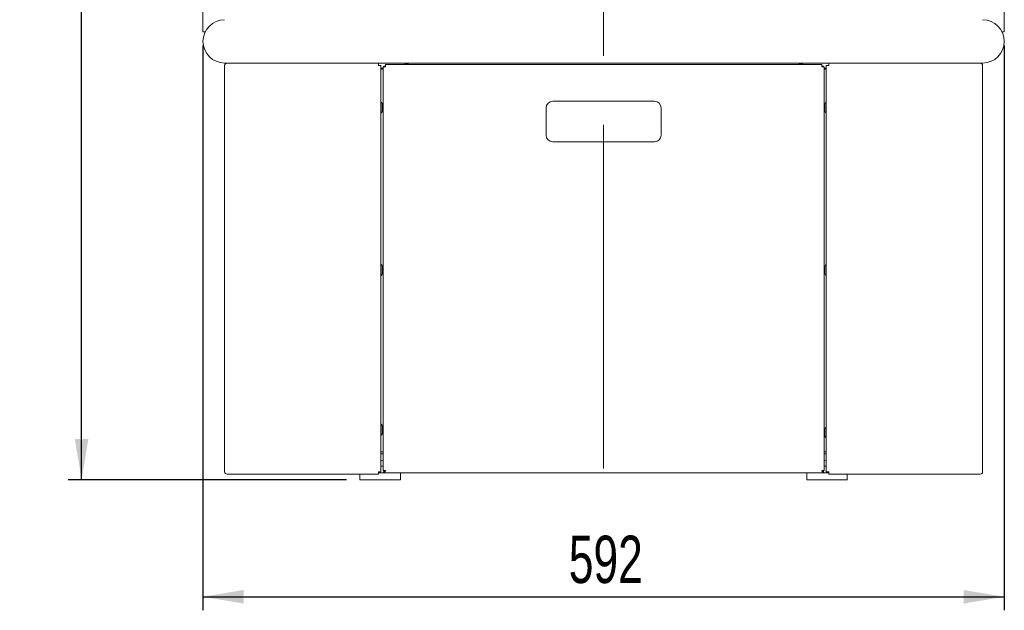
# Model space of a CAD drawing. Header units: millimetres. Extents: x 0 to 553, y -4 to 396.
# Tile 6 of 32: x 44 to 117, y 98 to 142. Entities that reach past the tile are written whole.
import ezdxf

# ---------------------------------------------------------------- set-up
doc = ezdxf.new("R2010")
doc.units = ezdxf.units.MM
doc.linetypes.add('CENTERX2', pattern=[20.32, 12.7, -2.54, 2.54, -2.54])
doc.layers.add('TEMP', color=7, linetype='Continuous')
doc.styles.add('SLDTEXTSTYLE2', font='TXT', dxfattribs={"width": 0.7})
doc.dimstyles.new('SLDDIMSTYLE0', dxfattribs={"dimtxt": 3.5, "dimasz": 3, "dimexe": 0, "dimexo": 0.0625, "dimgap": 0.875, "dimtad": 2, "dimlfac": 10, "dimrnd": 1e-09, "dimzin": 12, "dimdsep": 46, "dimtxsty": 'SLDTEXTSTYLE2', "dimsah": 1, "dimcen": 0.09, "dimadec": 0, "dimazin": 3, "dimtfac": 1, "dimtofl": 0, "dimtmove": 0, "dimatfit": 3, "dimfxl": 0, "dimfrac": 2, "dimtolj": 1, "dimtzin": 12, "dimarcsym": 0})
doc.dimstyles.new('SLDDIMSTYLE1', dxfattribs={"dimtxt": 3.5, "dimasz": 3, "dimexe": 0, "dimexo": 0.0625, "dimgap": 0.875, "dimtad": 2, "dimdec": 0, "dimlfac": 10, "dimrnd": 1e-09, "dimzin": 12, "dimdsep": 46, "dimtxsty": 'SLDTEXTSTYLE2', "dimsah": 1, "dimcen": 0.09, "dimadec": 0, "dimazin": 3, "dimtfac": 1, "dimtofl": 0, "dimtmove": 0, "dimatfit": 3, "dimfxl": 0, "dimfrac": 2, "dimtolj": 1, "dimtzin": 12, "dimarcsym": 0})

# ---------------------------------------------------------------- blocks, each defined once
blk = doc.blocks.new('_D')
at = {"layer": 'TEMP'}
for p, q in [((57.916, 140.029), (57.916, 98.316)), ((117.116, 140.029), (117.116, 98.316)), ((57.916, 99.316), (117.116, 99.316))]:
    blk.add_line(p, q, dxfattribs=at)
for points in [[(57.916, 99.316), (60.916, 98.816), (60.916, 99.816)], [(117.116, 99.316), (114.116, 99.816), (114.116, 98.816)]]:
    blk.add_solid(points, dxfattribs=at)
at = {"layer": 'TEMP', "insert": (84.942, 103.828, 0.01), "char_height": 3.5, "attachment_point": 1, "style": 'SLDTEXTSTYLE2'}
blk.add_mtext('592', dxfattribs=at)
blk = doc.blocks.new('_D_1')
at = {"layer": 'TEMP'}
for p, q in [((61.016, 270.579), (47.948, 270.579)), ((48.948, 107.959), (48.948, 270.579)), ((68.516, 107.959), (47.948, 107.959))]:
    blk.add_line(p, q, dxfattribs=at)
for points in [[(48.948, 270.579), (48.448, 267.579), (49.448, 267.579)], [(48.948, 107.959), (49.448, 110.959), (48.448, 110.959)]]:
    blk.add_solid(points, dxfattribs=at)
at = {"layer": 'TEMP', "insert": (44.437, 184.556, 0.01), "char_height": 3.5, "attachment_point": 1, "rotation": 90, "style": 'SLDTEXTSTYLE2'}
blk.add_mtext('1626', dxfattribs=at)

msp = doc.modelspace()

# ---------------------------------------------------------------- linework, layer by layer
at = {"color": 7, "linetype": 'Continuous', "lineweight": 15}
for p, q in [((57.9165, 251.0286), (57.9165, 141.0286)), ((117.1165, 141.0286), (117.1165, 251.0286)), ((57.9165, 141.0286), (58.0777, 141.0286)), ((117.1165, 141.0286), (116.9552, 141.0286)), ((59.5165, 138.7286), (69.5165, 138.7286)), ((59.5165, 138.5486), (59.5165, 108.5486)), ((69.5165, 138.7286), (105.5165, 138.7286)), ((70.8865, 138.7286), (70.8865, 138.5486)), ((70.8865, 138.5486), (71.0665, 138.5486)), ((71.0665, 138.5486), (71.0665, 108.5486)), ((71.2015, 138.3536), (71.0665, 138.3536)), ((71.1265, 138.2786), (71.0665, 138.2786)), ((71.1265, 138.2786), (71.2015, 138.2786)), ((71.2015, 138.2786), (71.2015, 138.3536)), ((71.221, 138.4486), (71.221, 108.6387)), ((71.401, 138.4486), (71.221, 138.4486)), ((71.3084, 138.4887), (71.365, 138.4887)), ((71.3657, 138.4887), (71.365, 138.4887)), ((71.401, 138.4705), (71.3657, 138.4887)), ((103.6319, 138.6286), (71.401, 138.6286)), ((71.401, 138.4486), (71.401, 138.6286)), ((72.8165, 138.7286), (72.8165, 138.6286)), ((72.9165, 138.7286), (72.9165, 138.6786)), ((72.9165, 138.6786), (73.0665, 138.6786)), ((72.9165, 138.6286), (72.9165, 138.6786)), ((73.0665, 138.7286), (73.0665, 138.6786)), ((73.0665, 138.6786), (73.0665, 138.6286)), ((101.9665, 138.7286), (101.9665, 138.6786)), ((101.9665, 138.6286), (101.9665, 138.6786)), ((101.9665, 138.6786), (102.1165, 138.6786)), ((102.1165, 138.7286), (102.1165, 138.6786)), ((102.1165, 138.6786), (102.1165, 138.6286)), ((102.2165, 138.7286), (102.2165, 138.6286)), ((103.6319, 138.4486), (103.6319, 138.6286)), ((103.6319, 138.4705), (103.6673, 138.4887)), ((103.6319, 138.4486), (103.8119, 138.4486)), ((103.6673, 138.4887), (103.668, 138.4887)), ((103.7246, 138.4887), (103.668, 138.4887)), ((103.8119, 108.6387), (103.8119, 138.4486)), ((103.8315, 138.2786), (103.8315, 138.3536)), ((103.8315, 138.3536), (103.9665, 138.3536)), ((103.9065, 138.2786), (103.8315, 138.2786)), ((103.9065, 138.2786), (103.9665, 138.2786)), ((103.9665, 138.5486), (103.9665, 108.5486)), ((104.1465, 138.5486), (103.9665, 138.5486)), ((104.1465, 138.7286), (104.1465, 138.5486)), ((105.5165, 138.7286), (115.5165, 138.7286)), ((115.5165, 138.5486), (115.5165, 108.5486)), ((71.0865, 135.8486), (71.0665, 135.8486)), ((71.0865, 135.8486), (71.0865, 135.0486)), ((71.1865, 135.6486), (71.1865, 135.2486)), ((83.2665, 133.4104), (83.2665, 135.4104)), ((83.7665, 135.9104), (91.2665, 135.9104)), ((91.7665, 133.4104), (91.7665, 135.4104)), ((103.8465, 135.4486), (103.8465, 135.6486)), ((103.8465, 135.2486), (103.8465, 135.4486)), ((103.9665, 135.8486), (103.9465, 135.8486)), ((103.9465, 135.4486), (103.9465, 135.8486)), ((103.9465, 135.0486), (103.9465, 135.4486)), ((71.0665, 135.0486), (71.0865, 135.0486)), ((103.9465, 135.0486), (103.9665, 135.0486)), ((91.2665, 132.9104), (83.7665, 132.9104)), ((71.0865, 123.8486), (71.0665, 123.8486)), ((71.0865, 123.8486), (71.0865, 123.0486)), ((103.9665, 123.8486), (103.9465, 123.8486)), ((103.9465, 123.4486), (103.9465, 123.8486)), ((71.0665, 123.0486), (71.0865, 123.0486)), ((71.1865, 123.6486), (71.1865, 123.2486)), ((103.8465, 123.4486), (103.8465, 123.6486)), ((103.8465, 123.2486), (103.8465, 123.4486)), ((103.9465, 123.0486), (103.9465, 123.4486)), ((103.9465, 123.0486), (103.9665, 123.0486)), ((71.0865, 112.0486), (71.0665, 112.0486)), ((71.0865, 112.0486), (71.0865, 111.2486)), ((71.1865, 111.8486), (71.1865, 111.4486)), ((103.8465, 111.4486), (103.8465, 111.6486)), ((103.8465, 111.2486), (103.8465, 111.4486)), ((103.9665, 111.8486), (103.9465, 111.8486)), ((103.9465, 111.4486), (103.9465, 111.8486)), ((103.9465, 111.0486), (103.9465, 111.4486)), ((71.0665, 111.2486), (71.0865, 111.2486)), ((103.9465, 111.0486), (103.9665, 111.0486)), ((71.0665, 110.0186), (71.1665, 110.0186)), ((71.1665, 109.8686), (71.0665, 109.8686)), ((71.1665, 110.0186), (71.221, 110.0186)), ((71.1665, 109.8686), (71.221, 109.8686)), ((103.8665, 110.0186), (103.8119, 110.0186)), ((103.8119, 109.8686), (103.8665, 109.8686)), ((103.8665, 110.0186), (103.9665, 110.0186)), ((103.9665, 109.8686), (103.8665, 109.8686)), ((70.8865, 108.3686), (70.8865, 108.5486)), ((70.8865, 108.5486), (71.0665, 108.5486)), ((71.2601, 108.4587), (70.8865, 108.4587)), ((71.221, 108.9587), (71.0665, 108.9587)), ((71.221, 108.6387), (71.401, 108.6387)), ((71.2518, 108.5387), (71.2518, 108.4587)), ((71.2518, 108.5387), (71.2601, 108.5387)), ((71.2518, 108.4587), (71.2601, 108.4587)), ((71.2601, 108.5387), (71.2601, 108.4587)), ((71.2601, 108.4587), (103.7728, 108.4587)), ((71.2738, 108.6387), (71.2738, 108.6087)), ((71.3303, 108.6387), (71.3303, 108.6087)), ((72.5155, 107.9587), (72.5155, 108.4587)), ((102.5174, 108.4587), (102.5174, 107.9587)), ((103.8119, 108.6387), (103.6319, 108.6387)), ((103.7026, 108.6387), (103.7026, 108.6087)), ((103.7592, 108.6387), (103.7592, 108.6087)), ((103.7728, 108.5387), (103.7728, 108.4587)), ((103.7812, 108.5387), (103.7728, 108.5387)), ((103.7812, 108.4587), (103.7728, 108.4587)), ((103.7812, 108.4587), (103.7812, 108.5387)), ((104.1465, 108.4587), (103.7812, 108.4587)), ((103.9665, 108.9587), (103.8119, 108.9587)), ((104.1465, 108.5486), (103.9665, 108.5486)), ((104.1465, 108.3686), (104.1465, 108.5486)), ((69.5165, 108.3686), (59.6965, 108.3686)), ((69.5155, 108.3686), (69.5155, 107.9587)), ((72.5155, 107.9587), (69.5155, 107.9587)), ((70.8865, 108.3686), (69.5165, 108.3686)), ((105.5174, 107.9587), (102.5174, 107.9587)), ((104.1465, 108.3686), (105.5165, 108.3686)), ((105.5165, 108.3686), (115.3365, 108.3686)), ((105.5174, 107.9587), (105.5174, 108.3686))]:
    msp.add_line(p, q, dxfattribs=at)
for centre, radius, start, end in [((59.5165, 140.3286), 1.6, 90, 270), ((115.5165, 140.3286), 1.6, 270, 90), ((59.6965, 138.5486), 0.18, 90, 180), ((71.3149, 138.448), 0.0412, 99.113687, 179.137651), ((71.3715, 138.448), 0.0412, 99.1155, 179.138277), ((103.6615, 138.448), 0.0412, 0.866236, 80.882426), ((103.718, 138.448), 0.0412, 0.861723, 80.8845), ((115.3365, 138.5486), 0.18, 0, 90), ((70.9365, 135.6486), 0.25, 360, 53.130102), ((83.7665, 135.4104), 0.5, 90, 180), ((91.2665, 135.4104), 0.5, 0, 90), ((104.0965, 135.6486), 0.25, 126.869898, 180), ((70.9365, 135.2486), 0.25, 306.869898, 0), ((104.0965, 135.2486), 0.25, 180, 233.130102), ((83.7665, 133.4104), 0.5, 180, 270), ((91.2665, 133.4104), 0.5, 270, 0), ((70.9365, 123.6486), 0.25, 0, 53.130102), ((104.0965, 123.6486), 0.25, 126.869898, 180), ((70.9365, 123.2486), 0.25, 306.869898, 0), ((104.0965, 123.2486), 0.25, 180, 233.130102), ((70.9365, 111.8486), 0.25, 0, 53.130102), ((70.9365, 111.4486), 0.25, 306.869898, 0), ((104.0965, 111.6486), 0.25, 126.869898, 180), ((104.0965, 111.2486), 0.25, 180, 233.130102), ((59.6965, 108.5486), 0.18, 180, 270), ((71.318, 108.6024), 0.0446, 171.950948, 258.576294), ((71.393, 108.6077), 0.0627, 179.117233, 211.013852), ((103.64, 108.6077), 0.0627, 328.981821, 0.882307), ((103.715, 108.6024), 0.0446, 281.425082, 8.049952), ((115.3365, 108.5486), 0.18, 270, 0)]:
    msp.add_arc(centre, radius, start, end, dxfattribs=at)
for points, knots in [([(71.221, 109.3831), (71.186, 109.3739), (71.1351, 109.3605), (71.0827, 109.3618), (71.0665, 109.3622)], [0, 0, 0, 0, 0.6892242, 1, 1, 1, 1]), ([(103.9665, 109.3618), (103.9532, 109.3615), (103.9012, 109.3603), (103.85, 109.3715), (103.8119, 109.3799)], [0, 0, 0, 0, 0.2542567, 1, 1, 1, 1]), ([(71.2601, 108.4587), (71.2714, 108.4612), (71.2939, 108.4661), (71.3278, 108.5046), (71.3616, 108.5601), (71.3861, 108.6087), (71.3992, 108.6349), (71.401, 108.6387)], [0, 0, 0, 0, 0.239974, 0.4800822, 0.7202009, 0.9603171, 1, 1, 1, 1]), ([(71.2601, 108.5387), (71.2737, 108.5407), (71.3008, 108.5447), (71.3416, 108.5752), (71.3751, 108.6097), (71.3948, 108.6317), (71.401, 108.6387)], [0, 0, 0, 0, 0.2887036, 0.5778353, 0.8669531, 1, 1, 1, 1]), ([(103.7728, 108.4587), (103.7616, 108.4612), (103.739, 108.4661), (103.7052, 108.5046), (103.6713, 108.5601), (103.6468, 108.6087), (103.6338, 108.6349), (103.6319, 108.6387)], [0, 0, 0, 0, 0.2399735, 0.4800811, 0.7202015, 0.9603151, 1, 1, 1, 1]), ([(103.7728, 108.5387), (103.7593, 108.5407), (103.7321, 108.5447), (103.6914, 108.5752), (103.6579, 108.6097), (103.6381, 108.6317), (103.6319, 108.6387)], [0, 0, 0, 0, 0.288707, 0.5778373, 0.866949, 1, 1, 1, 1])]:
    msp.add_open_spline(points, degree=3, knots=knots, dxfattribs=at)
at = {"layer": 'TEMP', "linetype": 'CENTERX2', "lineweight": 0, "ltscale": 2}
msp.add_line((87.5165, 108.7765), (87.5165, 270.6487), dxfattribs=at)

# ---------------------------------------------------------------- dimensions: what is measured, and where the dimension line sits
at = {"layer": 'TEMP'}
dim = msp.add_linear_dim(base=(48.9483, 270.5786), p1=(69.5155, 107.9587), p2=(62.0165, 270.5786), angle=90, dimstyle='SLDDIMSTYLE1', dxfattribs=at)
dim.commit()
dim.dimension.update_dxf_attribs({"geometry": '_D_1', "text_midpoint": (48.9483, 189.2686), "dimtype": 160})
dim = msp.add_linear_dim(base=(117.1165, 99.3158), p1=(57.9165, 141.0286), p2=(117.1165, 141.0286), dimstyle='SLDDIMSTYLE0', dxfattribs=at)
dim.commit()
dim.dimension.update_dxf_attribs({"geometry": '_D', "text_midpoint": (88.7482, 99.3158), "dimtype": 160})

doc.saveas('drawing.dxf')
